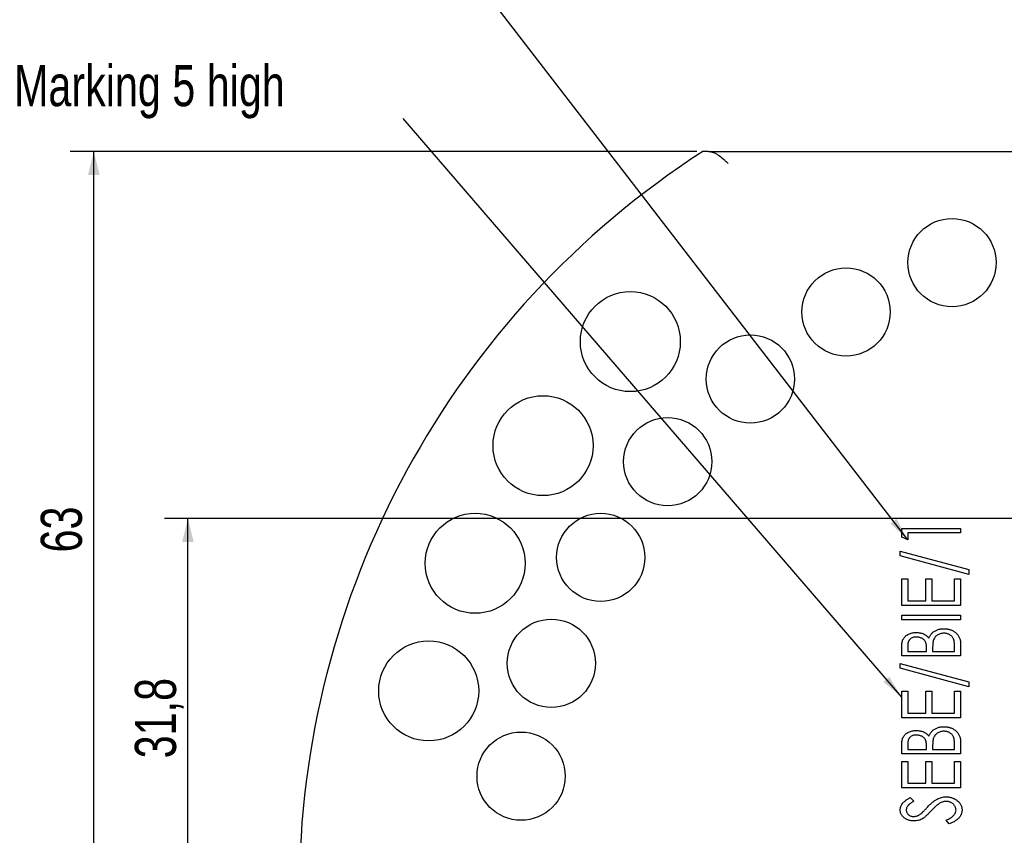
# Model space of a CAD drawing. Header units: millimetres. Extents: x 8 to 3888, y -9869 to 412.
# Tile 21 of 23: x 395 to 479, y 207 to 276. Entities that reach past the tile are written whole.
import ezdxf

# ---------------------------------------------------------------- set-up
doc = ezdxf.new("R2010")
doc.units = ezdxf.units.MM
doc.layers.add('DIMENSIONS', color=2, linetype='Continuous')
doc.layers.add('TEXT', color=2, linetype='Continuous')
doc.layers.add('OUTLINE', color=7, linetype='Continuous', lineweight=25)
doc.styles.add('SLDTEXTSTYLE0', font='TXT', dxfattribs={"width": 0.75})
doc.dimstyles.new('SLDDIMSTYLE1', dxfattribs={"dimtxt": 3.5, "dimasz": 2, "dimexe": 0, "dimexo": 0.0625, "dimgap": 0.875, "dimtad": 1, "dimrnd": 1e-09, "dimzin": 12, "dimdsep": 46, "dimtxsty": 'SLDTEXTSTYLE0', "dimsah": 1, "dimcen": 0.09, "dimadec": 0, "dimazin": 3, "dimtfac": 1, "dimtofl": 0, "dimtmove": 0, "dimatfit": 3, "dimfxl": 0, "dimfrac": 2, "dimtolj": 1, "dimtzin": 12, "dimarcsym": 0})
doc.dimstyles.new('SLDDIMSTYLE4', dxfattribs={"dimtxt": 0.18, "dimasz": 2, "dimexe": 0, "dimexo": 0.0625, "dimgap": 0, "dimtad": 0, "dimtih": 1, "dimtoh": 1, "dimdec": 0, "dimrnd": 1e-09, "dimzin": 0, "dimdsep": 46, "dimtxsty": 'Standard', "dimsah": 1, "dimcen": 0.09, "dimadec": 0, "dimazin": 0, "dimtfac": 2, "dimtdec": 0, "dimtofl": 0, "dimtmove": 0, "dimatfit": 3, "dimfxl": 0, "dimfrac": 2, "dimtolj": 1, "dimtzin": 0, "dimarcsym": 0})
doc.dimstyles.new('SLDDIMSTYLE6', dxfattribs={"dimtxt": 3.5, "dimasz": 2, "dimexe": 0, "dimexo": 0.0625, "dimgap": 0.875, "dimtad": 1, "dimdec": 1, "dimrnd": 1e-09, "dimzin": 12, "dimdsep": 46, "dimtxsty": 'SLDTEXTSTYLE0', "dimsah": 1, "dimcen": 0.09, "dimadec": 0, "dimazin": 3, "dimtfac": 1, "dimtdec": 1, "dimtofl": 0, "dimtmove": 0, "dimatfit": 3, "dimfxl": 0, "dimfrac": 2, "dimtolj": 1, "dimtzin": 12, "dimarcsym": 0})

# ---------------------------------------------------------------- blocks, each defined once
blk = doc.blocks.new('_D_29')
at = {"layer": 'DIMENSIONS'}
for p, q in [((485.502, 233.557), (407.538, 233.557)), ((409.538, 201.757), (409.538, 233.557)), ((493.002, 201.757), (407.538, 201.757))]:
    blk.add_line(p, q, dxfattribs=at)
for points in [[(409.538, 233.557), (409.038, 231.557), (410.038, 231.557)], [(409.538, 201.757), (410.038, 203.757), (409.038, 203.757)]]:
    blk.add_solid(points, dxfattribs=at)
at = {"layer": 'DIMENSIONS', "insert": (405.026, 213.174), "char_height": 3.5, "attachment_point": 1, "rotation": 90, "style": 'SLDTEXTSTYLE0'}
blk.add_mtext('31,8', dxfattribs=at)
blk = doc.blocks.new('_D_30')
at = {"layer": 'DIMENSIONS'}
for p, q in [((452.804, 264.757), (399.538, 264.757)), ((401.538, 201.757), (401.538, 264.757)), ((493.002, 201.757), (399.538, 201.757))]:
    blk.add_line(p, q, dxfattribs=at)
for points in [[(401.538, 264.757), (401.038, 262.757), (402.038, 262.757)], [(401.538, 201.757), (402.038, 203.757), (401.038, 203.757)]]:
    blk.add_solid(points, dxfattribs=at)
at = {"layer": 'DIMENSIONS', "insert": (397.026, 230.676), "char_height": 3.5, "attachment_point": 1, "rotation": 90, "style": 'SLDTEXTSTYLE0'}
blk.add_mtext('63', dxfattribs=at)

msp = doc.modelspace()

# ---------------------------------------------------------------- linework, layer by layer
at = {"layer": 'OUTLINE'}
for p, q in [((453.80445, 264.75653), (534.20045, 264.75653)), ((470.23193, 232.71807), (475.23194, 232.71807)), ((470.23193, 231.97589), (470.23193, 232.71807)), ((470.74476, 231.75653), (470.23193, 231.97589)), ((470.74476, 232.33346), (470.74476, 231.75653)), ((475.23194, 232.33346), (470.74476, 232.33346)), ((475.23194, 232.71807), (475.23194, 232.33346)), ((470.10373, 230.79499), (475.93706, 229.21647)), ((470.10373, 230.38634), (470.10373, 230.79499)), ((475.93706, 228.80781), (470.10373, 230.38634)), ((475.93706, 229.21647), (475.93706, 228.80781)), ((470.23193, 228.4232), (470.74476, 228.4232)), ((470.23193, 226.17961), (470.23193, 228.4232)), ((470.74476, 228.4232), (470.74476, 226.56422)), ((472.28322, 228.4232), (472.79604, 228.4232)), ((472.28322, 226.56422), (472.28322, 228.4232)), ((472.79604, 228.4232), (472.79604, 226.56422)), ((474.71911, 228.4232), (475.23194, 228.4232)), ((474.71911, 226.56422), (474.71911, 228.4232)), ((475.23194, 228.4232), (475.23194, 226.17961)), ((475.23194, 226.17961), (470.23193, 226.17961)), ((470.74476, 226.56422), (472.28322, 226.56422)), ((472.79604, 226.56422), (474.71911, 226.56422)), ((470.23193, 225.34628), (475.23194, 225.34628)), ((470.23193, 224.96166), (470.23193, 225.34628)), ((475.23194, 225.34628), (475.23194, 224.96166)), ((475.23194, 224.96166), (470.23193, 224.96166)), ((470.74476, 222.71507), (470.74476, 222.26935)), ((474.71911, 222.26935), (474.71911, 222.74912)), ((475.23194, 222.94343), (475.23194, 221.88474)), ((470.23193, 221.88474), (470.23193, 222.64095)), ((475.23194, 221.88474), (470.23193, 221.88474)), ((470.74476, 222.26935), (472.34732, 222.26935)), ((472.34732, 222.26935), (472.34732, 222.48971)), ((472.86014, 222.4867), (472.86014, 222.26935)), ((472.86014, 222.26935), (474.71911, 222.26935)), ((470.10373, 221.24371), (475.93706, 219.66519)), ((470.10373, 220.83506), (470.10373, 221.24371)), ((475.93706, 219.25653), (470.10373, 220.83506)), ((475.93706, 219.66519), (475.93706, 219.25653)), ((470.23193, 218.87192), (470.74476, 218.87192)), ((470.23193, 216.62833), (470.23193, 218.87192)), ((470.74476, 218.87192), (470.74476, 217.01294)), ((472.28322, 218.87192), (472.79604, 218.87192)), ((472.28322, 217.01294), (472.28322, 218.87192)), ((472.79604, 218.87192), (472.79604, 217.01294)), ((474.71911, 218.87192), (475.23194, 218.87192)), ((474.71911, 217.01294), (474.71911, 218.87192)), ((475.23194, 218.87192), (475.23194, 216.62833)), ((470.74476, 217.01294), (472.28322, 217.01294)), ((472.79604, 217.01294), (474.71911, 217.01294)), ((475.23194, 216.62833), (470.23193, 216.62833)), ((470.74476, 214.38173), (470.74476, 213.93602)), ((474.71911, 213.93602), (474.71911, 214.41579)), ((475.23194, 214.6101), (475.23194, 213.55141)), ((470.23193, 213.55141), (470.23193, 214.30761)), ((475.23194, 213.55141), (470.23193, 213.55141)), ((470.74476, 213.93602), (472.34732, 213.93602)), ((472.34732, 213.93602), (472.34732, 214.15637)), ((472.86014, 214.15337), (472.86014, 213.93602)), ((472.86014, 213.93602), (474.71911, 213.93602)), ((470.23193, 212.91038), (470.74476, 212.91038)), ((470.23193, 210.66679), (470.23193, 212.91038)), ((470.74476, 212.91038), (470.74476, 211.05141)), ((472.28322, 212.91038), (472.79604, 212.91038)), ((472.28322, 211.05141), (472.28322, 212.91038)), ((472.79604, 212.91038), (472.79604, 211.05141)), ((474.71911, 212.91038), (475.23194, 212.91038)), ((474.71911, 211.05141), (474.71911, 212.91038)), ((475.23194, 212.91038), (475.23194, 210.66679)), ((470.74476, 211.05141), (472.28322, 211.05141)), ((472.79604, 211.05141), (474.71911, 211.05141)), ((475.23194, 210.66679), (470.23193, 210.66679)), ((470.95008, 209.83346), (471.25758, 209.51795)), ((474.26739, 207.58987), (474.01399, 207.91839))]:
    msp.add_line(p, q, dxfattribs=at)
for centre, radius in [((474.5073, 255.31901), 3.75), ((465.50245, 251.11998), 3.75), ((447.15662, 248.60236), 4.25), ((457.36356, 245.42107), 3.75), ((439.73363, 239.75597), 4.25), ((450.33792, 238.39543), 3.75), ((433.95956, 229.75499), 4.25), ((444.639, 230.25653), 3.75), ((440.43997, 221.25168), 3.75), ((430.00986, 218.9033), 4.25), ((437.86841, 211.65448), 3.75)]:
    msp.add_circle(centre, radius, dxfattribs=at)
msp.add_arc((494.00245, 201.75653), 75, 122.8598804, 237.1401196, dxfattribs=at)
for points, knots in [([(453.80445, 264.75653), (453.66546, 264.75653), (453.54113, 264.75653), (453.36239, 264.75653), (453.30847, 264.75653), (453.30847, 264.75653)], [0, 0, 0, 0, 0.5, 0.5, 1, 1, 1, 1]), ([(453.80445, 264.75653), (453.94514, 264.75653), (454.08136, 264.73088), (454.35718, 264.6304), (454.4957, 264.55528), (454.77069, 264.37029), (454.91077, 264.25798), (455.11818, 264.07776), (455.18723, 264.0155), (455.32634, 263.88776), (455.39749, 263.82125), (455.46675, 263.75653)], [0, 0, 0, 0, 0.25, 0.25, 0.5, 0.5, 0.75, 0.75, 0.875, 0.875, 1, 1, 1, 1]), ([(470.23193, 222.64095), (470.23219, 222.67802), (470.23267, 222.74991), (470.24021, 222.85414), (470.25047, 222.95191), (470.26738, 223.0429), (470.28485, 223.12819), (470.31083, 223.20581), (470.33964, 223.27723), (470.3834, 223.36415), (470.45258, 223.46223), (470.55502, 223.56542), (470.67479, 223.6574), (470.81343, 223.7333), (470.96457, 223.79525), (471.12644, 223.83899), (471.296, 223.86699), (471.41205, 223.87026), (471.47092, 223.87192)], [0, 0, 0, 0, 0.05571663, 0.10802923, 0.15702265, 0.2033934, 0.24710511, 0.2877349, 0.32622543, 0.36281035, 0.43381567, 0.5055041, 0.58068754, 0.65999732, 0.74238355, 0.82566376, 0.91155544, 1, 1, 1, 1]), ([(471.47092, 223.87192), (471.52607, 223.87025), (471.63416, 223.86699), (471.79246, 223.84508), (471.94275, 223.80654), (472.08516, 223.75391), (472.21753, 223.68593), (472.33805, 223.60358), (472.44438, 223.50543), (472.50446, 223.43067), (472.53462, 223.39315)], [0, 0, 0, 0, 0.13662993, 0.26775152, 0.39493236, 0.52029291, 0.64310373, 0.76263163, 0.88086191, 1, 1, 1, 1]), ([(472.53462, 223.39315), (472.55652, 223.4403), (472.59873, 223.5312), (472.6726, 223.65576), (472.75298, 223.76285), (472.8396, 223.85413), (472.9343, 223.93118), (473.03806, 223.9974), (473.14958, 224.05663), (473.27046, 224.10564), (473.3982, 224.1444), (473.53185, 224.17272), (473.67072, 224.18855), (473.76488, 224.19112), (473.81266, 224.19243)], [0, 0, 0, 0, 0.096942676, 0.186885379, 0.269601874, 0.346256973, 0.421065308, 0.496737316, 0.575585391, 0.65631998, 0.739664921, 0.824321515, 0.910852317, 1, 1, 1, 1]), ([(473.81266, 223.80782), (473.76044, 223.80561), (473.65836, 223.8013), (473.5103, 223.77014), (473.373, 223.71584), (473.24688, 223.64209), (473.135, 223.54924), (473.04323, 223.43778), (472.96753, 223.312), (472.93559, 223.21861), (472.91923, 223.1708)], [0, 0, 0, 0, 0.13270273, 0.25935315, 0.38241947, 0.50641258, 0.62929152, 0.74977988, 0.87187994, 1, 1, 1, 1]), ([(473.81266, 224.19243), (473.86145, 224.19158), (473.9573, 224.18989), (474.09804, 224.1735), (474.23266, 224.14645), (474.3616, 224.10915), (474.48525, 224.06234), (474.60303, 224.00401), (474.7145, 223.93415), (474.82019, 223.85572), (474.91754, 223.76873), (475.00087, 223.67136), (475.07274, 223.56799), (475.13112, 223.45695), (475.17656, 223.33896), (475.20816, 223.2135), (475.22923, 223.08103), (475.23102, 222.98992), (475.23193, 222.94343)], [0, 0, 0, 0, 0.06905575, 0.13566558, 0.20028142, 0.26326515, 0.32550835, 0.38723786, 0.44901984, 0.51151205, 0.5734223, 0.63341146, 0.69254715, 0.75133037, 0.81058684, 0.87112293, 0.93423248, 1, 1, 1, 1]), ([(474.71911, 222.74912), (474.71852, 222.78317), (474.71737, 222.84896), (474.71452, 222.94466), (474.70449, 223.03303), (474.69461, 223.11486), (474.67869, 223.18877), (474.66299, 223.25671), (474.64019, 223.31647), (474.60876, 223.38773), (474.55783, 223.4669), (474.48405, 223.55287), (474.39329, 223.62664), (474.29122, 223.69119), (474.17945, 223.74321), (474.06117, 223.77997), (473.93853, 223.80442), (473.85485, 223.80668), (473.81266, 223.80782)], [0, 0, 0, 0, 0.06410829, 0.12385842, 0.18007052, 0.23143748, 0.27888419, 0.32232057, 0.3624787, 0.39903901, 0.46877919, 0.53871161, 0.61144509, 0.68798002, 0.76557561, 0.84268624, 0.92070053, 1, 1, 1, 1]), ([(471.47993, 223.4873), (471.42567, 223.48504), (471.32198, 223.48071), (471.17476, 223.44686), (471.04641, 223.38805), (470.954, 223.32022), (470.89261, 223.25388), (470.85338, 223.19648), (470.81874, 223.13344), (470.79246, 223.06229), (470.7698, 222.98517), (470.75561, 222.90079), (470.74627, 222.8101), (470.74527, 222.74748), (470.74476, 222.71507)], [0, 0, 0, 0, 0.13332377, 0.25475967, 0.36860281, 0.47825348, 0.53401534, 0.5900243, 0.64878017, 0.71035738, 0.77608304, 0.84611558, 0.92035038, 1, 1, 1, 1]), ([(472.34732, 222.48971), (472.34675, 222.52209), (472.34565, 222.58454), (472.34249, 222.67485), (472.33365, 222.75825), (472.32464, 222.83535), (472.31035, 222.90587), (472.29325, 222.96961), (472.27503, 223.02748), (472.24368, 223.09394), (472.19758, 223.17006), (472.12584, 223.2493), (472.04192, 223.32078), (471.94399, 223.37947), (471.83722, 223.42787), (471.72321, 223.46136), (471.60366, 223.48363), (471.52177, 223.48606), (471.47993, 223.4873)], [0, 0, 0, 0, 0.06404622, 0.12351656, 0.17856127, 0.22981814, 0.27694236, 0.32065572, 0.36031849, 0.39664964, 0.4657145, 0.53539184, 0.60706688, 0.68292153, 0.76033707, 0.8382352, 0.91735447, 1, 1, 1, 1]), ([(472.91923, 223.1708), (472.91433, 223.15282), (472.90386, 223.1145), (472.89215, 223.05154), (472.88227, 222.97967), (472.87481, 222.89842), (472.86712, 222.80834), (472.86409, 222.70907), (472.86053, 222.60091), (472.86027, 222.52577), (472.86014, 222.4867)], [0, 0, 0, 0, 0.08115174, 0.17301791, 0.27876282, 0.39716808, 0.52848788, 0.67262221, 0.82979208, 1, 1, 1, 1]), ([(470.23193, 214.30762), (470.23219, 214.34469), (470.23267, 214.41658), (470.24021, 214.5208), (470.25047, 214.61858), (470.26738, 214.70956), (470.28485, 214.79485), (470.31083, 214.87247), (470.33964, 214.9439), (470.3834, 215.03081), (470.45258, 215.12889), (470.55502, 215.23209), (470.67479, 215.32407), (470.81343, 215.39997), (470.96457, 215.46192), (471.12644, 215.50565), (471.296, 215.53365), (471.41205, 215.53692), (471.47092, 215.53858)], [0, 0, 0, 0, 0.05571663, 0.10802923, 0.15702265, 0.2033934, 0.24710511, 0.2877349, 0.32622543, 0.36281035, 0.43381567, 0.5055041, 0.58068754, 0.65999732, 0.74238355, 0.82566376, 0.91155544, 1, 1, 1, 1]), ([(471.47092, 215.53858), (471.52607, 215.53692), (471.63416, 215.53366), (471.79246, 215.51175), (471.94275, 215.4732), (472.08516, 215.42058), (472.21753, 215.3526), (472.33805, 215.27025), (472.44438, 215.1721), (472.50446, 215.09734), (472.53462, 215.05982)], [0, 0, 0, 0, 0.13662993, 0.26775152, 0.39493236, 0.52029291, 0.64310373, 0.76263163, 0.88086191, 1, 1, 1, 1]), ([(472.53462, 215.05982), (472.55652, 215.10697), (472.59873, 215.19786), (472.6726, 215.32243), (472.75298, 215.42951), (472.8396, 215.5208), (472.9343, 215.59784), (473.03806, 215.66407), (473.14958, 215.7233), (473.27046, 215.7723), (473.3982, 215.81106), (473.53185, 215.83938), (473.67072, 215.85521), (473.76488, 215.85779), (473.81266, 215.8591)], [0, 0, 0, 0, 0.09694268, 0.18688538, 0.26960187, 0.34625697, 0.42106531, 0.49673732, 0.57558539, 0.65631998, 0.73966492, 0.82432151, 0.91085232, 1, 1, 1, 1]), ([(473.81266, 215.47448), (473.76044, 215.47228), (473.65836, 215.46797), (473.5103, 215.4368), (473.373, 215.38251), (473.24688, 215.30876), (473.135, 215.21591), (473.04323, 215.10445), (472.96753, 214.97867), (472.93559, 214.88528), (472.91923, 214.83746)], [0, 0, 0, 0, 0.13270273, 0.25935315, 0.38241947, 0.50641258, 0.62929152, 0.74977988, 0.87187994, 1, 1, 1, 1]), ([(473.81266, 215.8591), (473.86145, 215.85824), (473.9573, 215.85656), (474.09804, 215.84017), (474.23266, 215.81312), (474.3616, 215.77581), (474.48525, 215.729), (474.60303, 215.67068), (474.7145, 215.60082), (474.82019, 215.52238), (474.91754, 215.4354), (475.00087, 215.33802), (475.07274, 215.23466), (475.13112, 215.12362), (475.17656, 215.00562), (475.20816, 214.88017), (475.22923, 214.7477), (475.23102, 214.65659), (475.23193, 214.6101)], [0, 0, 0, 0, 0.06905575, 0.13566558, 0.20028142, 0.26326515, 0.32550835, 0.38723786, 0.44901984, 0.51151205, 0.5734223, 0.63341146, 0.69254715, 0.75133037, 0.81058684, 0.87112293, 0.93423248, 1, 1, 1, 1]), ([(474.71911, 214.41579), (474.71852, 214.44984), (474.71737, 214.51563), (474.71452, 214.61133), (474.70449, 214.69969), (474.69461, 214.78153), (474.67869, 214.85544), (474.66299, 214.92338), (474.64019, 214.98314), (474.60876, 215.0544), (474.55783, 215.13357), (474.48405, 215.21954), (474.39329, 215.29331), (474.29122, 215.35786), (474.17945, 215.40987), (474.06117, 215.44663), (473.93853, 215.47108), (473.85485, 215.47334), (473.81266, 215.47448)], [0, 0, 0, 0, 0.06410829, 0.12385842, 0.18007052, 0.23143748, 0.27888419, 0.32232057, 0.3624787, 0.39903901, 0.46877919, 0.53871161, 0.61144509, 0.68798002, 0.76557561, 0.84268624, 0.92070053, 1, 1, 1, 1]), ([(471.47993, 215.15397), (471.42567, 215.1517), (471.32198, 215.14737), (471.17476, 215.11352), (471.04641, 215.05472), (470.954, 214.98688), (470.89261, 214.92055), (470.85338, 214.86315), (470.81874, 214.80011), (470.79246, 214.72895), (470.7698, 214.65184), (470.75561, 214.56745), (470.74627, 214.47677), (470.74527, 214.41415), (470.74476, 214.38173)], [0, 0, 0, 0, 0.13332377, 0.25475967, 0.36860281, 0.47825348, 0.53401534, 0.5900243, 0.64878017, 0.71035738, 0.77608304, 0.84611558, 0.92035038, 1, 1, 1, 1]), ([(472.34732, 214.15637), (472.34675, 214.18876), (472.34565, 214.25121), (472.34249, 214.34152), (472.33365, 214.42492), (472.32464, 214.50202), (472.31035, 214.57254), (472.29325, 214.63628), (472.27503, 214.69415), (472.24368, 214.7606), (472.19758, 214.83672), (472.12584, 214.91597), (472.04192, 214.98745), (471.94399, 215.04613), (471.83722, 215.09454), (471.72321, 215.12803), (471.60366, 215.1503), (471.52177, 215.15273), (471.47993, 215.15397)], [0, 0, 0, 0, 0.06404622, 0.12351656, 0.17856127, 0.22981814, 0.27694236, 0.32065572, 0.36031849, 0.39664964, 0.4657145, 0.53539184, 0.60706688, 0.68292153, 0.76033707, 0.8382352, 0.91735447, 1, 1, 1, 1]), ([(472.91923, 214.83746), (472.91433, 214.81949), (472.90386, 214.78117), (472.89215, 214.71821), (472.88227, 214.64634), (472.87481, 214.56509), (472.86712, 214.475), (472.86409, 214.37573), (472.86053, 214.26758), (472.86027, 214.19243), (472.86014, 214.15337)], [0, 0, 0, 0, 0.08115174, 0.17301791, 0.27876282, 0.39716808, 0.52848788, 0.67262221, 0.82979208, 1, 1, 1, 1]), ([(470.10373, 208.8008), (470.10571, 208.84677), (470.10965, 208.93833), (470.14604, 209.07251), (470.20241, 209.20218), (470.269, 209.30483), (470.33449, 209.38507), (470.39474, 209.44636), (470.46338, 209.5096), (470.54343, 209.57203), (470.63098, 209.6374), (470.72888, 209.70244), (470.83588, 209.7684), (470.91122, 209.81132), (470.95008, 209.83346)], [0, 0, 0, 0, 0.09791263, 0.19501852, 0.29455049, 0.39869227, 0.45488146, 0.51533884, 0.58190137, 0.65388531, 0.73182374, 0.81500669, 0.90456791, 1, 1, 1, 1]), ([(471.25758, 209.51795), (471.22601, 209.49989), (471.16525, 209.46513), (471.08068, 209.41023), (471.0027, 209.36013), (470.93506, 209.30906), (470.87353, 209.26297), (470.82133, 209.21748), (470.77684, 209.17493), (470.73051, 209.12056), (470.68543, 209.05167), (470.64516, 208.96558), (470.62141, 208.87518), (470.61817, 208.81362), (470.61655, 208.78278)], [0, 0, 0, 0, 0.10640233, 0.20478778, 0.2950207, 0.37748243, 0.45271707, 0.51990251, 0.58000929, 0.63267625, 0.72860064, 0.81996887, 0.90977766, 1, 1, 1, 1]), ([(472.39339, 208.99612), (472.43294, 209.03769), (472.50974, 209.11845), (472.62462, 209.23307), (472.73749, 209.33628), (472.84579, 209.43056), (472.95179, 209.51391), (473.05326, 209.5886), (473.15264, 209.65158), (473.27852, 209.72213), (473.43539, 209.792), (473.62547, 209.8525), (473.81616, 209.89049), (473.94371, 209.89522), (474.00697, 209.89756)], [0, 0, 0, 0, 0.09036578, 0.1755081, 0.25551445, 0.331195, 0.40156979, 0.46782897, 0.52952934, 0.5867281, 0.69499701, 0.7992607, 0.90042364, 1, 1, 1, 1]), ([(473.50918, 209.37572), (473.48057, 209.35873), (473.42081, 209.32323), (473.33224, 209.26033), (473.23867, 209.18928), (473.1416, 209.10748), (473.03944, 209.01661), (472.93375, 208.91518), (472.82312, 208.80506), (472.74973, 208.72691), (472.7119, 208.68662)], [0, 0, 0, 0, 0.09438921, 0.19713536, 0.30796892, 0.42767661, 0.55716062, 0.69585267, 0.84321188, 1, 1, 1, 1]), ([(473.99996, 209.51294), (473.95845, 209.51103), (473.87501, 209.50719), (473.75057, 209.48124), (473.62726, 209.43805), (473.5491, 209.3968), (473.50918, 209.37572)], [0, 0, 0, 0, 0.24175911, 0.48582981, 0.73736986, 1, 1, 1, 1]), ([(474.84732, 208.76174), (474.84603, 208.79524), (474.84345, 208.86231), (474.82064, 208.96106), (474.7828, 209.05618), (474.73195, 209.14682), (474.669, 209.23069), (474.59547, 209.30591), (474.5106, 209.36899), (474.41732, 209.42065), (474.31824, 209.46201), (474.21483, 209.4904), (474.10852, 209.50972), (474.03644, 209.51186), (473.99996, 209.51294)], [0, 0, 0, 0, 0.07978894, 0.15973256, 0.24013843, 0.32316855, 0.40674243, 0.48947826, 0.57305214, 0.6578601, 0.74314851, 0.828318, 0.91311101, 1, 1, 1, 1]), ([(474.00697, 209.89756), (474.05175, 209.89658), (474.14022, 209.89466), (474.27071, 209.87975), (474.39636, 209.85294), (474.51815, 209.81871), (474.63479, 209.77179), (474.74726, 209.71591), (474.85491, 209.64912), (474.95695, 209.57401), (475.05083, 209.49155), (475.13348, 209.40307), (475.20383, 209.31036), (475.26076, 209.21273), (475.30516, 209.11087), (475.33728, 209.00437), (475.357, 208.89335), (475.35909, 208.81791), (475.36014, 208.77977)], [0, 0, 0, 0, 0.06904113, 0.13641885, 0.20215559, 0.26700928, 0.33125929, 0.39573172, 0.46046062, 0.52636651, 0.59093139, 0.65286198, 0.71279341, 0.77001628, 0.82673895, 0.88374832, 0.94122312, 1, 1, 1, 1]), ([(471.2706, 207.84628), (471.21776, 207.84785), (471.11358, 207.85094), (470.96113, 207.8745), (470.8155, 207.91236), (470.67864, 207.96626), (470.55242, 208.03447), (470.4379, 208.11426), (470.33909, 208.20872), (470.2547, 208.31354), (470.18789, 208.42742), (470.13839, 208.54717), (470.10999, 208.67262), (470.10582, 208.75793), (470.10373, 208.8008)], [0, 0, 0, 0, 0.0944801, 0.1862894, 0.27523163, 0.36317578, 0.44868328, 0.53136833, 0.61205362, 0.69235786, 0.77132749, 0.8474056, 0.92332416, 1, 1, 1, 1]), ([(470.61655, 208.78278), (470.61832, 208.74373), (470.62176, 208.66761), (470.65897, 208.56039), (470.71651, 208.4638), (470.7971, 208.38155), (470.89435, 208.31533), (471.00288, 208.26457), (471.12334, 208.23686), (471.2067, 208.23292), (471.24956, 208.23089)], [0, 0, 0, 0, 0.12445048, 0.24266278, 0.35860976, 0.48173322, 0.60764629, 0.73334173, 0.86287206, 1, 1, 1, 1]), ([(471.24956, 208.23089), (471.30324, 208.23323), (471.4102, 208.23788), (471.54163, 208.27399), (471.64483, 208.3179), (471.72663, 208.36122), (471.8108, 208.41706), (471.86648, 208.4599), (471.8956, 208.48229)], [0, 0, 0, 0, 0.22715197, 0.4526584, 0.57250291, 0.70227035, 0.84434596, 1, 1, 1, 1]), ([(471.8956, 208.48229), (471.90539, 208.49052), (471.92875, 208.51013), (471.9658, 208.54765), (472.01375, 208.59518), (472.07099, 208.65379), (472.13876, 208.72294), (472.21441, 208.80451), (472.30069, 208.89652), (472.36136, 208.96171), (472.39339, 208.99612)], [0, 0, 0, 0, 0.0535865, 0.12781544, 0.22084078, 0.33663187, 0.47123628, 0.62668716, 0.80294157, 1, 1, 1, 1]), ([(472.7119, 208.68662), (472.67437, 208.64637), (472.60239, 208.56916), (472.4962, 208.46162), (472.39913, 208.36502), (472.3102, 208.28057), (472.2287, 208.20888), (472.15731, 208.14664), (472.09207, 208.09866), (472.05062, 208.0718), (472.03181, 208.05962)], [0, 0, 0, 0, 0.17806511, 0.34154327, 0.48897472, 0.62118171, 0.73825789, 0.84020125, 0.92749142, 1, 1, 1, 1]), ([(474.01399, 207.91839), (474.07955, 207.9485), (474.20411, 208.0057), (474.37448, 208.10173), (474.51862, 208.20174), (474.63827, 208.30477), (474.73048, 208.41343), (474.79784, 208.52523), (474.83974, 208.64199), (474.84481, 208.72202), (474.84732, 208.76174)], [0, 0, 0, 0, 0.17297505, 0.328593, 0.46830461, 0.59310939, 0.70618345, 0.80848272, 0.90495097, 1, 1, 1, 1]), ([(475.36014, 208.77977), (475.35939, 208.75034), (475.3579, 208.69158), (475.3452, 208.60486), (475.3266, 208.51943), (475.29812, 208.43689), (475.263, 208.35595), (475.2196, 208.27758), (475.16823, 208.20127), (475.10881, 208.12673), (475.03994, 208.05387), (474.96041, 207.98314), (474.87125, 207.91303), (474.77146, 207.84438), (474.66004, 207.77909), (474.5387, 207.71406), (474.40742, 207.64943), (474.315, 207.61012), (474.26739, 207.58987)], [0, 0, 0, 0, 0.05127493, 0.10239435, 0.15252327, 0.20350997, 0.25433693, 0.30618027, 0.35945466, 0.41454247, 0.47218785, 0.5340133, 0.59992085, 0.6698297, 0.74499774, 0.82494694, 0.90981128, 1, 1, 1, 1]), ([(472.03181, 208.05962), (471.97286, 208.02684), (471.85613, 207.96195), (471.66728, 207.89522), (471.47144, 207.85333), (471.33792, 207.84864), (471.2706, 207.84628)], [0, 0, 0, 0, 0.25248863, 0.49994752, 0.74788395, 1, 1, 1, 1])]:
    msp.add_open_spline(points, degree=3, knots=knots, dxfattribs=at)

# ---------------------------------------------------------------- texts
at = {"layer": 'TEXT', "insert": (394.75056, 272.11696), "char_height": 3.5, "attachment_point": 1, "style": 'SLDTEXTSTYLE0'}
msp.add_mtext('Marking 5 high', dxfattribs=at)

# ---------------------------------------------------------------- dimensions: what is measured, and where the dimension line sits
at = {"layer": 'DIMENSIONS'}
for base, p2, dimstyle, picture, middle in [((401.53785, 264.75653), (453.80445, 264.75653), 'SLDDIMSTYLE1', '_D_30', (401.53785, 233.25653)), ((409.53785, 233.55653), (486.50245, 233.55653), 'SLDDIMSTYLE6', '_D_29', (409.53785, 217.65653))]:
    dim = msp.add_linear_dim(base=base, p1=(494.00245, 201.75653), p2=p2, angle=90, dimstyle=dimstyle, dxfattribs=at)
    dim.commit()
    dim.dimension.update_dxf_attribs({"geometry": picture, "text_midpoint": middle, "dimtype": 160})

# ---------------------------------------------------------------- leaders
at = {"layer": 'TEXT'}
for points in [[(470.74476, 231.75653), (434.49482, 278.77481)], [(470.23193, 218.37137), (427.85116, 267.55824)]]:
    msp.add_leader(points, dimstyle='SLDDIMSTYLE4', dxfattribs=at)

doc.saveas('drawing.dxf')
